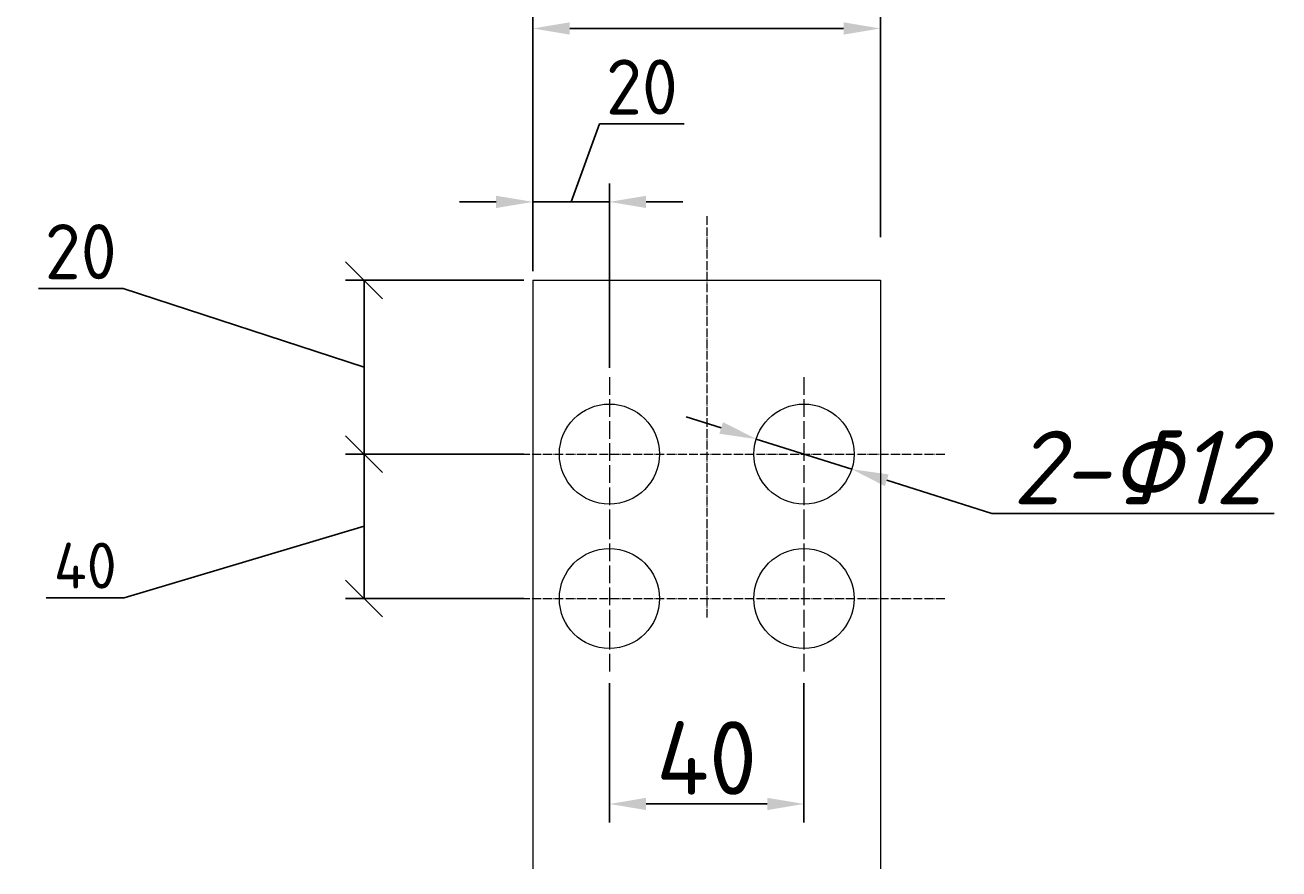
# Model space of a CAD drawing. Header units: millimetres. Extents: x -1183 to 1924, y -376 to 1439.
# Tile 5 of 6: x 1072 to 1924, y 514 to 1088. Entities that reach past the tile are written whole.
import ezdxf

# ---------------------------------------------------------------- set-up
doc = ezdxf.new("R2010")
doc.units = ezdxf.units.MM
doc.linetypes.add('ACAD_ISO02W100', pattern=[15, 12, -3])
doc.linetypes.add('GEN7A', pattern=[7.625, 6, -0.75, 0.125, -0.75])
doc.layers.get('0').update_dxf_attribs({"lineweight": 50})
doc.layers.add('中心线', color=1, linetype='ACAD_ISO02W100')
doc.layers.add('中线', color=1, linetype='GEN7A')
doc.styles.add('GOST-2.304_Type-B', font='GOST Common.ttf')
doc.styles.add('GOST-2.304_Type-B_italic', font='GOST Common Italic.ttf', dxfattribs={"height": 5})
doc.dimstyles.new('ISO-25', dxfattribs={"dimtxt": 5, "dimasz": 2.5, "dimexe": 1.25, "dimexo": 0.625, "dimtad": 1, "dimtoh": 1, "dimdec": 0, "dimtxsty": 'GOST-2.304_Type-B', "dimcen": 2.5, "dimadec": 0, "dimazin": 0, "dimtfac": 1, "dimtdec": 0, "dimtmove": 1, "dimatfit": 3, "dimfxl": 1, "dimarcsym": 0})

# ---------------------------------------------------------------- blocks, each defined once
blk = doc.blocks.new('*D237')
at = {"color": 0, "lineweight": -2, "transparency": 16777216}
for p, q in [((1417.31, 943.51), (1417.31, 1097.84)), ((1653.54, 943.51), (1653.54, 1097.84)), ((1442.31, 1085.34), (1628.54, 1085.34))]:
    blk.add_line(p, q, dxfattribs=at)
at = {"color": 0, "transparency": 16777216}
for points in [[(1442.31, 1089.51), (1442.31, 1081.17), (1417.31, 1085.34)], [(1628.54, 1089.51), (1628.54, 1081.17), (1653.54, 1085.34)]]:
    blk.add_solid(points, dxfattribs=at)
at = {"layer": 'Defpoints', "color": 0, "transparency": 16777216}
for p in [(1653.54, 1085.34), (1417.31, 937.26), (1653.54, 937.26)]:
    blk.add_point(p, dxfattribs=at)
at = {"color": 0, "lineweight": 0, "transparency": 16777216, "insert": (1535.43, 1120.34), "char_height": 50, "attachment_point": 5, "style": 'GOST-2.304_Type-B'}
blk.add_mtext('80', dxfattribs=at)
blk = doc.blocks.new('*D241')
at = {"color": 0, "lineweight": -2, "transparency": 16777216}
for p, q in [((1545.31, 813.79), (1521.47, 821.32)), ((1569.15, 806.26), (1634, 785.78)), ((1729.36, 755.66), (1657.84, 778.25)), ((1921.25, 755.66), (1729.36, 755.66))]:
    blk.add_line(p, q, dxfattribs=at)
at = {"color": 0, "transparency": 16777216}
for points in [[(1546.56, 817.76), (1544.05, 809.82), (1569.15, 806.26)], [(1659.1, 782.22), (1656.59, 774.27), (1634, 785.78)]]:
    blk.add_solid(points, dxfattribs=at)
at = {"layer": 'Defpoints', "color": 0, "transparency": 16777216}
for p in [(1569.15, 806.26), (1634, 785.78)]:
    blk.add_point(p, dxfattribs=at)
at = {"color": 0, "lineweight": 0, "transparency": 16777216, "insert": (1828.43, 786.91), "char_height": 50, "attachment_point": 5, "style": 'GOST-2.304_Type-B_italic'}
blk.add_mtext('2-Φ12', dxfattribs=at)
blk = doc.blocks.new('_Oblique')
at = {"color": 0, "linetype": 'ByBlock', "lineweight": -2}
blk.add_line((-0.5, -0.5), (0.5, 0.5), dxfattribs=at)
blk = doc.blocks.new('*D239')
at = {"color": 0, "lineweight": -2, "transparency": 16777216}
for p, q in [((1411.06, 914.14), (1289.98, 914.14)), ((1302.48, 796.02), (1302.48, 914.14)), ((1138.69, 908.64), (1081.19, 908.64)), ((1302.48, 855.08), (1138.69, 908.64)), ((1411.06, 796.02), (1289.98, 796.02))]:
    blk.add_line(p, q, dxfattribs=at)
at = {"layer": 'Defpoints', "color": 0, "transparency": 16777216}
for p in [(1302.48, 914.14), (1417.31, 914.14), (1417.31, 796.02)]:
    blk.add_point(p, dxfattribs=at)
at = {"color": 0, "lineweight": -2, "transparency": 16777216, "xscale": 25, "yscale": 25, "zscale": 25}
for p, rotation in [((1302.48, 914.14), 90), ((1302.48, 796.02), 270)]:
    blk.add_blockref('_Oblique', p, dxfattribs=dict(at, rotation=rotation))
at = {"color": 0, "lineweight": 0, "transparency": 16777216, "insert": (1109.94, 933.64), "char_height": 50, "attachment_point": 5, "style": 'GOST-2.304_Type-B'}
blk.add_mtext('{\\H0.75x;20}', dxfattribs=at)
blk = doc.blocks.new('*D238')
at = {"color": 0, "lineweight": -2, "transparency": 16777216}
for p, q in [((1443.29, 967.46), (1462.67, 1020.58)), ((1462.67, 1020.58), (1520.17, 1020.58)), ((1417.31, 920.39), (1417.31, 979.96)), ((1469.28, 854.66), (1469.28, 979.96)), ((1392.31, 967.46), (1367.31, 967.46)), ((1469.28, 967.46), (1417.31, 967.46)), ((1469.28, 967.46), (1417.31, 967.46)), ((1494.28, 967.46), (1519.28, 967.46))]:
    blk.add_line(p, q, dxfattribs=at)
at = {"color": 0, "transparency": 16777216}
for points in [[(1392.31, 971.62), (1392.31, 963.29), (1417.31, 967.46)], [(1494.28, 971.62), (1494.28, 963.29), (1469.28, 967.46)]]:
    blk.add_solid(points, dxfattribs=at)
at = {"layer": 'Defpoints', "color": 0, "transparency": 16777216}
for p in [(1417.31, 967.46), (1417.31, 914.14), (1469.28, 848.41)]:
    blk.add_point(p, dxfattribs=at)
at = {"color": 0, "lineweight": 0, "transparency": 16777216, "insert": (1491.42, 1045.58), "char_height": 50, "attachment_point": 5, "style": 'GOST-2.304_Type-B'}
blk.add_mtext('{\\H0.75x;20}', dxfattribs=at)
blk = doc.blocks.new('*D242')
at = {"color": 0, "lineweight": -2, "transparency": 16777216}
for p, q in [((1469.28, 640.43), (1469.28, 545.71)), ((1601.58, 640.43), (1601.58, 545.71)), ((1494.28, 558.21), (1576.58, 558.21))]:
    blk.add_line(p, q, dxfattribs=at)
at = {"color": 0, "transparency": 16777216}
for points in [[(1494.28, 562.38), (1494.28, 554.04), (1469.28, 558.21)], [(1576.58, 562.38), (1576.58, 554.04), (1601.58, 558.21)]]:
    blk.add_solid(points, dxfattribs=at)
at = {"layer": 'Defpoints', "color": 0, "transparency": 16777216}
for p in [(1469.28, 646.68), (1601.58, 646.68), (1601.58, 558.21)]:
    blk.add_point(p, dxfattribs=at)
at = {"color": 0, "lineweight": 0, "transparency": 16777216, "insert": (1535.43, 589.46), "char_height": 50, "attachment_point": 5, "style": 'GOST-2.304_Type-B'}
blk.add_mtext('40', dxfattribs=at)
blk = doc.blocks.new('*D240')
at = {"color": 0, "lineweight": -2, "transparency": 16777216}
for p, q in [((1411.06, 796.02), (1289.98, 796.02)), ((1302.48, 697.85), (1302.48, 796.02)), ((1302.48, 746.93), (1139.54, 698.36)), ((1139.54, 698.36), (1086.41, 698.36)), ((1411.06, 697.85), (1289.98, 697.85))]:
    blk.add_line(p, q, dxfattribs=at)
at = {"layer": 'Defpoints', "color": 0, "transparency": 16777216}
for p in [(1302.48, 796.02), (1417.31, 796.02), (1417.31, 697.85)]:
    blk.add_point(p, dxfattribs=at)
at = {"color": 0, "lineweight": -2, "transparency": 16777216, "xscale": 25, "yscale": 25, "zscale": 25}
for p, rotation in [((1302.48, 796.02), 90), ((1302.48, 697.85), 270)]:
    blk.add_blockref('_Oblique', p, dxfattribs=dict(at, rotation=rotation))
at = {"color": 0, "lineweight": 0, "transparency": 16777216, "insert": (1112.97, 720.23), "char_height": 50, "attachment_point": 5, "style": 'GOST-2.304_Type-B'}
blk.add_mtext('{\\H0.625x;40}', dxfattribs=at)

msp = doc.modelspace()

# ---------------------------------------------------------------- linework, layer by layer
at = {"lineweight": 0}
for p, q in [((1417.31, 914.14), (1417.31, 514.06)), ((1417.31, 914.14), (1653.54, 914.14)), ((1653.54, 914.14), (1653.54, 514.06))]:
    msp.add_line(p, q, dxfattribs=at)
for centre in [(1469.28, 796.02), (1601.58, 796.02), (1469.28, 697.85), (1601.58, 697.85)]:
    msp.add_circle(centre, 34.01, dxfattribs=at)
at = {"layer": '中心线', "lineweight": 0}
for p, q in [((1469.28, 848.41), (1469.28, 744.85)), ((1601.58, 848.41), (1601.58, 744.85)), ((1469.28, 750.24), (1469.28, 646.68)), ((1601.58, 750.24), (1601.58, 646.68))]:
    msp.add_line(p, q, dxfattribs=at)
at = {"layer": '中线', "lineweight": 0}
for p, q in [((1535.43, 957.76), (1535.43, 684.21)), ((1401.48, 796.02), (1697.34, 796.02)), ((1401.48, 697.85), (1697.34, 697.85))]:
    msp.add_line(p, q, dxfattribs=at)

# ---------------------------------------------------------------- dimensions: what is measured, and where the dimension line sits
at = {"lineweight": 0}
for base, p1, p2, text, picture, middle in [((1653.54, 1085.34), (1417.31, 937.26), (1653.54, 937.26), '80', '*D237', (1535.43, 1089.09)), ((1417.31, 967.46), (1469.28, 848.41), (1417.31, 914.14), '{\\H0.75x;20}', '*D238', (1468.92, 1020.58))]:
    dim = msp.add_linear_dim(base=base, p1=p1, p2=p2, text=text, dimstyle='ISO-25', dxfattribs=at)
    dim.commit()
    dim.dimension.update_dxf_attribs({"geometry": picture, "text_midpoint": middle, "dimtype": 160})
for base, p1, p2, text, picture, middle in [((1302.48, 914.14), (1417.31, 796.02), (1417.31, 914.14), '{\\H0.75x;20}', '*D239', (1132.44, 908.64)), ((1302.48, 796.02), (1417.31, 697.85), (1417.31, 796.02), '{\\H0.625x;40}', '*D240', (1133.29, 698.36))]:
    dim = msp.add_linear_dim(base=base, p1=p1, p2=p2, angle=90, text=text, dimstyle='ISO-25', override={"dimblk1": 'Oblique', "dimblk2": 'Oblique', "dimsah": 1}, dxfattribs=at)
    dim.commit()
    dim.dimension.update_dxf_attribs({"geometry": picture, "text_midpoint": middle, "dimtype": 160})
dim = msp.add_diameter_dim_2p(p1=(1569.15, 806.26), p2=(1634, 785.78), text='2-Φ12', dimstyle='ISO-25', override={"dimtxsty": 'GOST-2.304_Type-B_italic'}, dxfattribs=at)
dim.commit()
dim.dimension.update_dxf_attribs({"geometry": '*D241', "text_midpoint": (1828.43, 786.91)})
dim = msp.add_linear_dim(base=(1601.58, 558.21), p1=(1469.28, 646.68), p2=(1601.58, 646.68), text='40', dimstyle='ISO-25', dxfattribs=at)
dim.commit()
dim.dimension.update_dxf_attribs({"geometry": '*D242', "text_midpoint": (1535.43, 589.46)})

doc.saveas('drawing.dxf')
